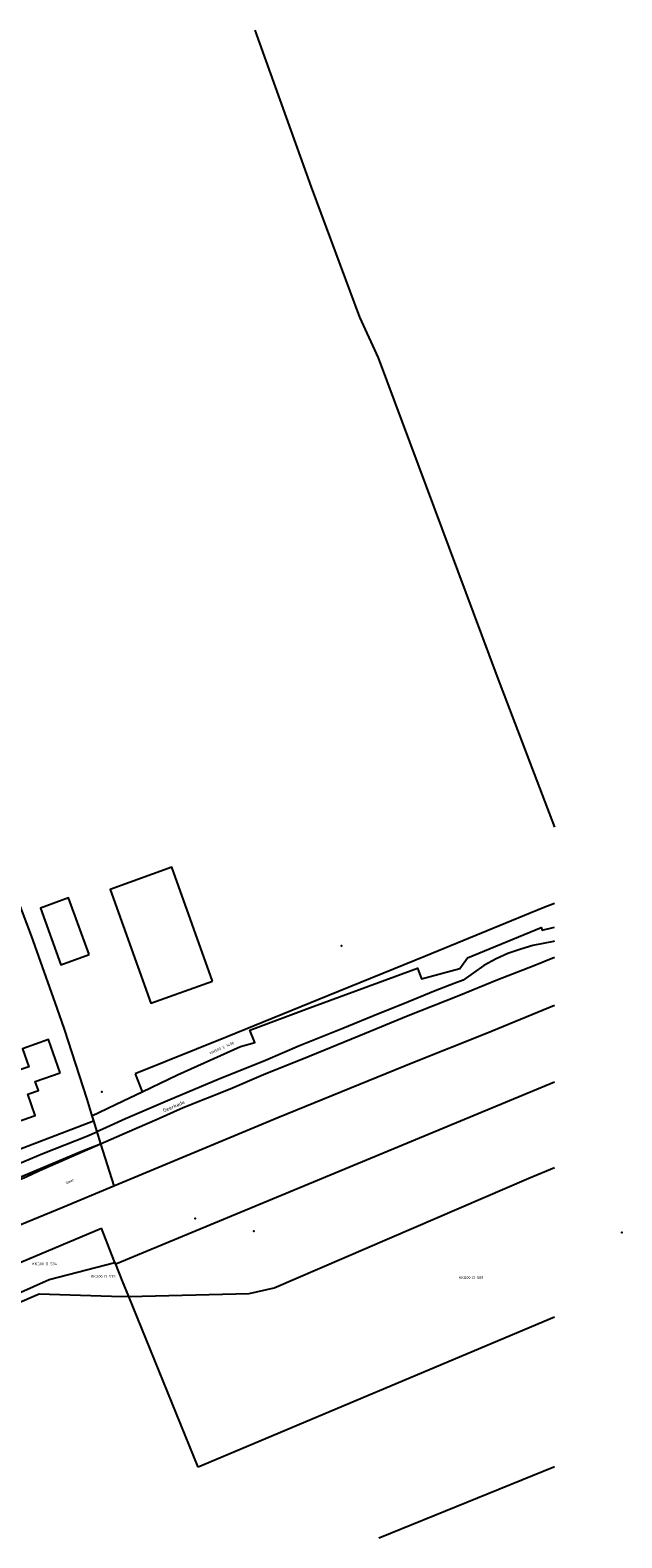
# Model space of a CAD drawing. Extents: x 122000 to 123022, y 464000 to 464500.
# Tile 6 of 6: x 122826 to 123022, y 464000 to 464500. Entities that reach past the tile are written whole.
import ezdxf
from ezdxf.enums import TextEntityAlignment as Align

# ---------------------------------------------------------------- set-up
doc = ezdxf.new("R2010")
doc.units = 0
doc.header["$LTSCALE"] = 4
doc.layers.get('0').update_dxf_attribs({"linetype": 'CONTINUOUS'})
for name, color, linetype in [('BOUWT01', 1, 'CONTINUOUS'), ('G01', 3, 'CONTINUOUS'), ('G04', 7, 'CONTINUOUS'), ('TEK-D01', 7, 'CONTINUOUS'), ('TEK-D06', 7, 'CONTINUOUS'), ('TEK-D07', 7, 'CONTINUOUS')]:
    doc.layers.add(name, color=color, linetype=linetype)
doc.styles.add('ISO', font='ISO')
doc.styles.get("Standard").update_dxf_attribs({"font": 'ISO'})
doc.styles.add('Watergangnaam', font='iso.shx', dxfattribs={"oblique": 13.5, "height": 1.25})

# ---------------------------------------------------------------- blocks, each defined once
blk = doc.blocks.new('PERC')
at = {"color": 0}
blk.add_point((50, 15), dxfattribs=at)
at = {"color": 0, "style": 'ISO'}
blk.add_attdef('PERC', (50.6, 15), '', height=0.9, dxfattribs=at)

msp = doc.modelspace()

# ---------------------------------------------------------------- linework, layer by layer
at = {"layer": 'BOUWT01'}
for points in [[(122886.617, 464184.622), (122873.154, 464222.382), (122852.629, 464215.065), (122866.125, 464177.312), (122886.617, 464184.622)], [(122845.632, 464193.407), (122838.827, 464212.202), (122829.481, 464208.818), (122836.286, 464190.023), (122845.632, 464193.407)], [(122836.052, 464154.218), (122832.186, 464165.232), (122823.59, 464162.215), (122825.688, 464156.239), (122822.393, 464155.082), (122820.932, 464159.246), (122813.2, 464156.532), (122819.959, 464137.276), (122827.792, 464140.025), (122825.314, 464147.084), (122828.824, 464148.316), (122827.773, 464151.312), (122836.052, 464154.218)]]:
    msp.add_lwpolyline(points, dxfattribs=at)
at = {"layer": 'G01'}
for points in [[(122719.101, 464500), (122754.927, 464400.139), (122775.489, 464345.562), (122788.369, 464305.428), (122813.323, 464232.132), (122821.52, 464212.445), (122823.288, 464207.852), (122826.411, 464199.621), (122834.949, 464175.704), (122837.422, 464168.726), (122844.891, 464145.528), (122846.6, 464139.947)], [(122900.654, 464500), (122919.346, 464447.898), (122935.309, 464404.774), (122941.507, 464391.348), (122981.037, 464285.595), (123000, 464235.734)], [(123000, 464210.365), (122996.305, 464208.947), (122957.255, 464192.908), (122924.832, 464179.732), (122891.464, 464166.164), (122860.973, 464153.837)], [(122863.216, 464147.912), (122874.983, 464153.566), (122895.853, 464162.892), (122900.621, 464164.303), (122899.03, 464168.359), (122917.927, 464175.43), (122954.588, 464188.921), (122955.884, 464185.342), (122968.695, 464188.805), (122971.209, 464192.308), (122995.594, 464202.394), (122995.948, 464201.559), (123000, 464202.484)], [(123000, 464197.913), (122999.745, 464197.813), (122992.884, 464196.428), (122988.838, 464195.208), (122984.616, 464193.752), (122980.671, 464192.042), (122976.657, 464189.788), (122969.72, 464184.983), (122966.712, 464183.824), (122960.428, 464181.448)], [(122849.44, 464130.675), (122858.323, 464134.572), (122868.192, 464138.871), (122876.866, 464142.707), (122892.412, 464148.909), (122903.477, 464153.611), (122918.665, 464159.758), (122935.17, 464166.485), (122951.496, 464173.215), (122968.297, 464179.879), (122981.273, 464185.156), (122992.931, 464189.674), (123000, 464192.56)], [(122960.428, 464181.448), (122949.717, 464177.036), (122941.644, 464173.79), (122929.804, 464168.917), (122915.449, 464163.118), (122904.145, 464158.298), (122888.42, 464151.979), (122872.444, 464145.243), (122857.721, 464138.909), (122851.445, 464136.07), (122848.228, 464134.632)], [(123000, 464151.132), (122854.47, 464090.8)], [(122860.973, 464153.837), (122863.216, 464147.912)], [(122846.6, 464139.947), (122856.913, 464144.884), (122863.216, 464147.912)], [(122816.934, 464126.691), (122817.138, 464126.76), (122825.425, 464130.002), (122847.123, 464138.24)], [(122846.6, 464139.947), (122847.123, 464138.24)], [(122847.123, 464138.24), (122848.228, 464134.632)], [(122664.959, 464059.447), (122680.076, 464065.41), (122695.737, 464071.551), (122701.065, 464073.699), (122704.56, 464075.004), (122719.327, 464080.811), (122720.844, 464081.457), (122740.632, 464089.161), (122742.404, 464089.928), (122743.509, 464090.616), (122760.744, 464097.791), (122762.028, 464098.389), (122771.488, 464102.339), (122801.145, 464114.875), (122811.615, 464119.644), (122813.516, 464120.434), (122821.872, 464123.957), (122830.293, 464127.486), (122844.933, 464133.159), (122848.228, 464134.632)], [(122728.577, 464079.904), (122756.987, 464091.683), (122792.638, 464106.958), (122807.753, 464113.544), (122814.52, 464116.148), (122823.979, 464120.194), (122843.413, 464128.318), (122849.44, 464130.675)], [(122829.251, 464121.788), (122839.779, 464126.437), (122849.44, 464130.675)], [(122848.228, 464134.632), (122849.44, 464130.675)], [(122849.44, 464130.675), (122853.844, 464116.684)], [(122821.355, 464118.361), (122824.012, 464119.446), (122826.644, 464120.588), (122829.251, 464121.788)], [(122858.862, 464080.009), (122898.761, 464080.994), (122907.013, 464082.89), (122991.492, 464119.324), (123000, 464122.789)], [(122771.463, 464069.714), (122797.766, 464080.8), (122823.019, 464091.411), (122849.76, 464102.674)], [(122854.246, 464091.35), (122853.222, 464093.866), (122849.76, 464102.674)], [(122770.191, 464069.178), (122773.952, 464059.605), (122832.461, 464085.689), (122854.246, 464091.35)], [(122854.47, 464090.8), (122854.246, 464091.35)], [(122858.862, 464080.009), (122856.789, 464085.103), (122854.47, 464090.8)], [(122858.862, 464080.009), (122856.488, 464079.974), (122829.06, 464080.819), (122765.259, 464053.433)], [(122881.869, 464023.472), (122858.862, 464080.009)], [(123000, 464073.178), (122881.869, 464023.472)], [(122941.824, 464000), (122942.137, 464000.138), (122999.804, 464023.539), (123000, 464023.619)]]:
    msp.add_lwpolyline(points, dxfattribs=at)
at = {"layer": 'G04'}
for points in [[(122853.844, 464116.684), (122908.211, 464139.442), (122952.999, 464157.592), (122977.513, 464167.328), (123000, 464176.662)], [(122781.431, 464087.113), (122792.613, 464091.635), (122815.037, 464100.74), (122836.923, 464109.671), (122853.844, 464116.684)]]:
    msp.add_lwpolyline(points, dxfattribs=at)

# ---------------------------------------------------------------- block references
at = {"layer": 'TEK-D01'}
ref = msp.add_blockref('PERC', (122889.67, 464162.47), dxfattribs=dict(at, rotation=23.72839107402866))
ref.add_attrib('PERC', 'WNS00 E 1496', dxfattribs={"layer": '0', "color": 0, "height": 0.9, "rotation": 23.72839, "style": 'ISO'}).set_placement((122889.67, 464162.47), align=Align.MIDDLE)
ref = msp.add_blockref('PERC', (122799.912, 464132.881), dxfattribs=at)
ref.add_attrib('PERC', 'WNS00 E 1284', dxfattribs={"layer": '0', "color": 0, "height": 0.9, "style": 'ISO'}).set_placement((122799.912, 464132.881), align=Align.MIDDLE)
ref = msp.add_blockref('PERC', (122830.876, 464090.877), dxfattribs=at)
ref.add_attrib('PERC', 'KKG00 D 534', dxfattribs={"layer": '0', "color": 0, "height": 0.9, "style": 'ISO'}).set_placement((122830.876, 464090.877), align=Align.MIDDLE)
ref = msp.add_blockref('PERC', (122850.331, 464086.698), dxfattribs=at)
ref.add_attrib('PERC', 'KKG00 D 535', dxfattribs={"layer": '0', "color": 0, "height": 0.9, "style": 'ISO'}).set_placement((122850.331, 464086.698), align=Align.MIDDLE)
ref = msp.add_blockref('PERC', (122972.392, 464086.304), dxfattribs=at)
ref.add_attrib('PERC', 'KKG00 D 509', dxfattribs={"layer": '0', "color": 0, "height": 0.9, "style": 'ISO'}).set_placement((122972.392, 464086.304), align=Align.MIDDLE)

# ---------------------------------------------------------------- texts
at = {"layer": 'TEK-D06'}
msp.add_text('Geerkade', height=1.2, rotation=22.82254, dxfattribs=at).set_placement((122870.562, 464140.747), align=Align.BOTTOM_LEFT)
at = {"layer": 'TEK-D07', "style": 'Watergangnaam'}
msp.add_text('Geer', height=0.9, rotation=25.02728, dxfattribs=at).set_placement((122838.251, 464116.983), align=Align.BOTTOM_LEFT)

doc.saveas('drawing.dxf')
